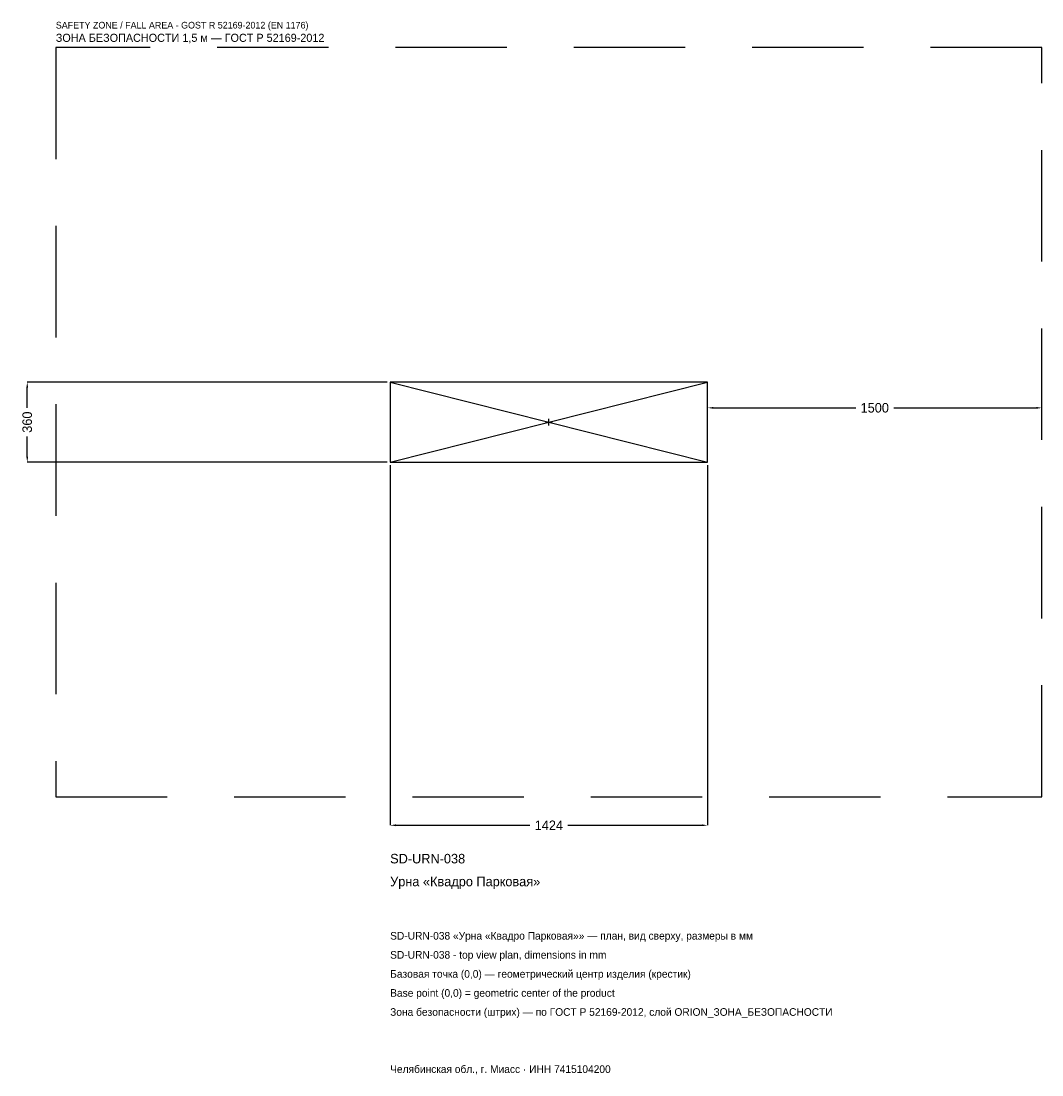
# Model space of a CAD drawing. Header units: metres. Extents: x -2368 to 2212, y -2928 to 1799.
import ezdxf

# ---------------------------------------------------------------- set-up
doc = ezdxf.new("R2010")
doc.units = ezdxf.units.M
doc.linetypes.add('DASHED', pattern=[800, 500, -300])
for name, color, linetype in [('ORION_ДАННЫЕ', 3, 'Continuous'), ('ORION_ЗОНА_БЕЗОПАСНОСТИ', 1, 'Continuous'), ('ORION_КОНТУР', 7, 'Continuous'), ('ORION_РАЗМЕРЫ', 8, 'Continuous')]:
    doc.layers.add(name, color=color, linetype=linetype)
doc.dimstyles.new('ORION', dxfattribs={"dimtxt": 42.72, "dimasz": 25.632, "dimexe": 1.25, "dimexo": 12.816, "dimtad": 1, "dimdec": 0, "dimcen": 2.5, "dimazin": 3, "dimtfac": 1, "dimtmove": 0, "dimatfit": 3, "dimarcsym": 0})

# ---------------------------------------------------------------- blocks, each defined once
blk = doc.blocks.new('_CLOSEDFILLED')
at = {"color": 0, "linetype": 'BYBLOCK'}
blk.add_solid([(-1, 0.16), (0, 0), (-1, -0.16)], dxfattribs=at)
blk = doc.blocks.new('*D1')
for p, q in [((-712, -192.816), (-712, -1808.16)), ((712, -192.816), (712, -1808.16)), ((-686.368, -1808.16), (-85.44, -1808.16)), ((85.44, -1808.16), (686.368, -1808.16))]:
    blk.add_line(p, q)
at = {"layer": 'Defpoints'}
for p in [(-712, -180), (712, -180), (-712, -1808.16)]:
    blk.add_point(p, dxfattribs=at)
at = {"layer": 'ORION_РАЗМЕРЫ', "xscale": 25.631999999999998, "yscale": 25.631999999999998, "rotation": 180}
blk.add_blockref('_CLOSEDFILLED', (-712, -1808.16), dxfattribs=at)
at = {"layer": 'ORION_РАЗМЕРЫ', "xscale": 25.631999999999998, "yscale": 25.631999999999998}
blk.add_blockref('_CLOSEDFILLED', (712, -1808.16), dxfattribs=at)
at = {"layer": 'ORION_РАЗМЕРЫ', "insert": (0, -1808.16), "char_height": 42.72, "attachment_point": 5}
blk.add_mtext('1424', dxfattribs=at)
blk = doc.blocks.new('*D2')
for p, q in [((-724.816, 180), (-2340.16, 180)), ((-2340.16, 64.08), (-2340.16, 154.368)), ((-2340.16, -154.368), (-2340.16, -64.08)), ((-724.816, -180), (-2340.16, -180))]:
    blk.add_line(p, q)
at = {"layer": 'Defpoints'}
for p in [(-712, 180), (-2340.16, -180), (-712, -180)]:
    blk.add_point(p, dxfattribs=at)
at = {"layer": 'ORION_РАЗМЕРЫ', "xscale": 25.631999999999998, "yscale": 25.631999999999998}
for p, rotation in [((-2340.16, 180), 90), ((-2340.16, -180), 270)]:
    blk.add_blockref('_CLOSEDFILLED', p, dxfattribs=dict(at, rotation=rotation))
at = {"layer": 'ORION_РАЗМЕРЫ', "insert": (-2340.16, 0), "char_height": 42.72, "attachment_point": 5, "rotation": 90}
blk.add_mtext('360', dxfattribs=at)
blk = doc.blocks.new('*D3')
for p, q in [((712, 12.816), (712, 64.08)), ((737.632, 64.08), (1376.56, 64.08)), ((1547.44, 64.08), (2186.368, 64.08)), ((2212, 12.816), (2212, 64.08))]:
    blk.add_line(p, q)
at = {"layer": 'Defpoints'}
for p in [(712, 64.08), (712, 0), (2212, 0)]:
    blk.add_point(p, dxfattribs=at)
at = {"layer": 'ORION_РАЗМЕРЫ', "xscale": 25.631999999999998, "yscale": 25.631999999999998, "rotation": 180}
blk.add_blockref('_CLOSEDFILLED', (712, 64.08), dxfattribs=at)
at = {"layer": 'ORION_РАЗМЕРЫ', "xscale": 25.631999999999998, "yscale": 25.631999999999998}
blk.add_blockref('_CLOSEDFILLED', (2212, 64.08), dxfattribs=at)
at = {"layer": 'ORION_РАЗМЕРЫ', "insert": (1462, 64.08), "char_height": 42.72, "attachment_point": 5}
blk.add_mtext('1500', dxfattribs=at)
blk = doc.blocks.new('ОРИОН SD-URN-038 Урна Квадро Парковая')
at = {"layer": 'ORION_ЗОНА_БЕЗОПАСНОСТИ', "linetype": 'DASHED'}
blk.add_lwpolyline([(-2212, -1680), (2212, -1680), (2212, 1680), (-2212, 1680)], close=True, dxfattribs=at)
at = {"layer": 'ORION_КОНТУР'}
for p, q in [((-712, -180), (712, 180)), ((-712, 180), (712, -180))]:
    blk.add_line(p, q, dxfattribs=at)
blk.add_lwpolyline([(-712, -180), (712, -180), (712, 180), (-712, 180)], close=True, dxfattribs=at)
at = {"layer": 'ORION_РАЗМЕРЫ'}
for p, q in [((-14.4, 0), (14.4, 0)), ((0, -14.4), (0, 14.4))]:
    blk.add_line(p, q, dxfattribs=at)
at = {"layer": 'ORION_ДАННЫЕ'}
for tag, p in [('АРТИКУЛ', (-712, -1979.04)), ('НАИМЕНОВАНИЕ', (-712, -2081.568))]:
    blk.add_attdef(tag, p, '', height=42.72, dxfattribs=at)
at = {"layer": 'ORION_ДАННЫЕ', "flags": 1}
for tag, p in [('ПРОИЗВОДИТЕЛЬ', (-712, -2184.096)), ('ТЕЛЕФОН', (-712, -2286.624)), ('САЙТ', (-712, -2491.68)), ('АДРЕС', (-712, -2594.208)), ('РЕКВИЗИТЫ', (-712, -2696.736)), ('ГАБАРИТЫ', (-712, -2799.264)), ('ЗОНА_БЕЗОПАСНОСТИ', (-712, -2901.792))]:
    blk.add_attdef(tag, p, '', height=42.72, dxfattribs=at)
at = {"layer": 'ORION_ЗОНА_БЕЗОПАСНОСТИ', "color": 1}
for s, height, p in [('SAFETY ZONE / FALL AREA - GOST R 52169-2012 (EN 1176)', 29.904, (-2212, 1765.44)), ('ЗОНА БЕЗОПАСНОСТИ 1,5 м — ГОСТ Р 52169-2012', 36.312, (-2212, 1705.632))]:
    blk.add_text(s, height=height, dxfattribs=at).set_placement(p)
at = {"layer": 'ORION_РАЗМЕРЫ'}
dim = blk.add_linear_dim(base=(-2340.16, -180), p1=(-712, -180), p2=(-712, 180), angle=90, dimstyle='ORION', dxfattribs=at)
dim.commit()
dim.dimension.update_dxf_attribs({"geometry": '*D2', "text_midpoint": (-2340.16, 0)})
for base, p1, p2, picture, middle in [((712, 64.08), (712, 0), (2212, 0), '*D3', (1462, 64.08)), ((-712, -1808.16), (-712, -180), (712, -180), '*D1', (0, -1808.16))]:
    dim = blk.add_linear_dim(base=base, p1=p1, p2=p2, dimstyle='ORION', dxfattribs=at)
    dim.commit()
    dim.dimension.update_dxf_attribs({"geometry": picture, "text_midpoint": middle})

msp = doc.modelspace()

# ---------------------------------------------------------------- block references
msp.add_blockref('ОРИОН SD-URN-038 Урна Квадро Парковая', (0, 0)).add_auto_attribs({'АРТИКУЛ': 'SD-URN-038', 'НАИМЕНОВАНИЕ': 'Урна «Квадро Парковая»'})

# ---------------------------------------------------------------- texts
at = {"layer": 'ORION_ДАННЫЕ', "color": 3}
for s, p in [('SD-URN-038 «Урна «Квадро Парковая»» — план, вид сверху, размеры в мм', (-712, -2320.8)), ('SD-URN-038 - top view plan, dimensions in mm', (-712, -2406.24)), ('Челябинская обл., г. Миасс · ИНН 7415104200', (-712, -2918.88))]:
    msp.add_text(s, height=34.176, dxfattribs=at).set_placement(p)
at = {"layer": 'ORION_ДАННЫЕ', "color": 7}
for s, p in [('Базовая точка (0,0) — геометрический центр изделия (крестик)', (-712, -2491.68)), ('Base point (0,0) = geometric center of the product', (-712, -2577.12))]:
    msp.add_text(s, height=34.176, dxfattribs=at).set_placement(p)
at = {"layer": 'ORION_ДАННЫЕ', "color": 1}
msp.add_text('Зона безопасности (штрих) — по ГОСТ Р 52169-2012, слой ORION_ЗОНА_БЕЗОПАСНОСТИ', height=34.176, dxfattribs=at).set_placement((-712, -2662.56))

doc.saveas('drawing.dxf')
